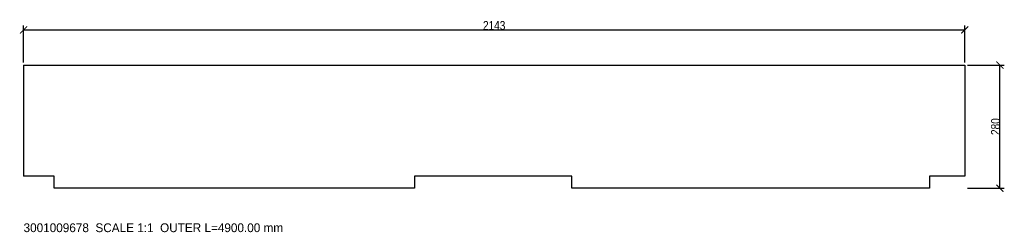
# Model space of a CAD drawing. Header units: millimetres. Extents: x -9 to 2233, y -100 to 383.
import ezdxf

# ---------------------------------------------------------------- set-up
doc = ezdxf.new("R2010")
doc.units = ezdxf.units.MM
for name, color, linetype in [('ANNOTATION', 3, 'Continuous'), ('CUT_CONTOUR', 7, 'Continuous'), ('DIMENSIONS', 6, 'Continuous')]:
    doc.layers.add(name, color=color, linetype=linetype)
doc.styles.add('OpenSansCondensed-Light', font='OpenSansCondensed-Light.ttf')
doc.dimstyles.new('EZDXF', dxfattribs={"dimtxt": 0.25, "dimasz": 0.175, "dimexe": 0.375, "dimexo": 0.125, "dimgap": 0.1, "dimtad": 1, "dimlfac": 100, "dimzin": 12, "dimdsep": 46, "dimtxsty": 'OpenSansCondensed-Light', "dimblk": 'ARCHTICK', "dimcen": 2.5, "dimazin": 3, "dimtfac": 0.5, "dimtmove": 2, "dimatfit": 3})

# ---------------------------------------------------------------- blocks, each defined once
blk = doc.blocks.new('_ARCHTICK')
at = {"color": 0, "linetype": 'BYBLOCK', "const_width": 0.15}
blk.add_lwpolyline([(-0.5, -0.5), (0.5, 0.5)], dxfattribs=at)

msp = doc.modelspace()

# ---------------------------------------------------------------- linework, layer by layer
at = {"layer": 'CUT_CONTOUR'}
for p, q in [((0, 280), (2143, 280)), ((0, 280), (0, 27)), ((2143, 280), (2143, 27)), ((70, 27), (0, 27)), ((70, 0), (70, 27)), ((1248, 27), (890, 27)), ((890, 27), (890, 0)), ((1248, 0), (1248, 27)), ((2143, 27), (2063, 27)), ((2063, 27), (2063, 0)), ((890, 0), (70, 0)), ((2063, 0), (1248, 0))]:
    msp.add_line(p, q, dxfattribs=at)

# ---------------------------------------------------------------- texts
at = {"layer": 'ANNOTATION'}
msp.add_text('3001009678  SCALE 1:1  OUTER L=4900.00 mm', height=20, dxfattribs=at).set_placement((0, -100))

# ---------------------------------------------------------------- dimensions: what is measured, and where the dimension line sits
at = {"layer": 'DIMENSIONS'}
msp.add_linear_dim(base=(0, 360), p1=(0, 280), p2=(2143, 280), dimstyle='EZDXF', override={"dimtxt": 20, "dimasz": 16, "dimexe": 10, "dimexo": 6, "dimdec": 2, "dimlfac": 1}, dxfattribs=at).render()
msp.add_linear_dim(base=(2223, 0), p1=(2143, 0), p2=(2143, 280), angle=90, dimstyle='EZDXF', override={"dimtxt": 20, "dimasz": 16, "dimexe": 10, "dimexo": 6, "dimdec": 2, "dimlfac": 1}, dxfattribs=at).render()

doc.saveas('drawing.dxf')
